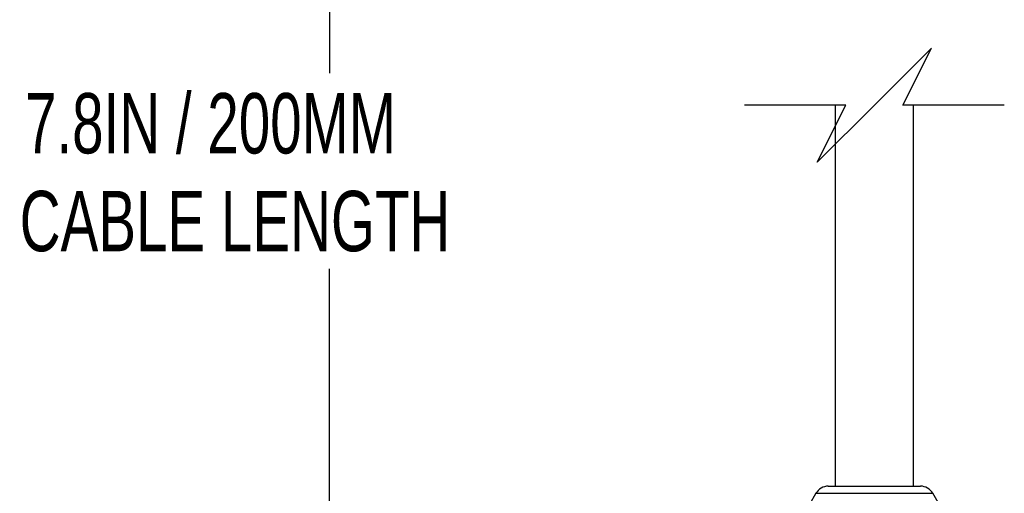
# Model space of a CAD drawing. Header units: millimetres. Extents: x 13 to 546, y 13 to 419.
# Tile 8 of 18: x 161 to 230, y 134 to 167. Entities that reach past the tile are written whole.
import ezdxf

# ---------------------------------------------------------------- set-up
doc = ezdxf.new("R2010")
doc.units = ezdxf.units.MM
doc.header["$LTSCALE"] = 2
doc.layers.add('DIMENSIONS', color=140, linetype='Continuous', lineweight=25)
doc.styles.add('SLDTEXTSTYLE0', font='TXT', dxfattribs={"width": 0.7})
doc.dimstyles.new('SLDDIMSTYLE6', dxfattribs={"dimtxt": 4.316016, "dimasz": 6.604, "dimexe": 0, "dimexo": 0.0625, "dimgap": 1.079004, "dimtad": 0, "dimtih": 1, "dimtoh": 1, "dimrnd": 1e-09, "dimzin": 12, "dimdsep": 46, "dimtxsty": 'SLDTEXTSTYLE0', "dimsah": 1, "dimcen": 0.09, "dimadec": 0, "dimazin": 3, "dimtfac": 1, "dimtofl": 0, "dimtmove": 0, "dimatfit": 3, "dimfxl": 0, "dimfrac": 2, "dimtolj": 1, "dimtzin": 12, "dimarcsym": 0})

# ---------------------------------------------------------------- blocks, each defined once
blk = doc.blocks.new('_D_9')
at = {"layer": 'DIMENSIONS'}
for p, q in [((213.965, 197.47), (176.032, 197.47)), ((182.382, 197.47), (182.382, 163.259)), ((182.382, 120.441), (182.382, 149.54)), ((179.559, 119.03), (182.382, 120.441)), ((185.204, 116.207), (179.559, 119.03)), ((182.382, 114.796), (185.204, 116.207)), ((182.382, 95.547), (182.382, 114.796)), ((212.666, 95.547), (176.032, 95.547))]:
    blk.add_line(p, q, dxfattribs=at)
for points in [[(182.382, 197.47), (181.366, 190.866), (183.398, 190.866)], [(182.382, 95.547), (183.398, 102.151), (181.366, 102.151)]]:
    blk.add_solid(points, dxfattribs=at)
at = {"layer": 'DIMENSIONS', "char_height": 4.23333, "attachment_point": 1, "style": 'SLDTEXTSTYLE0'}
for s, insert in [('7.8IN / 200MM', (161.05, 161.857)), ('CABLE LENGTH', (160.682, 154.997))]:
    blk.add_mtext(s, dxfattribs=dict(at, insert=insert))

msp = doc.modelspace()

# ---------------------------------------------------------------- linework, layer by layer
for p, q in [((217.806, 161.004), (217.806, 134.288)), ((223.306, 134.288), (223.306, 161.004)), ((217.327, 134.288), (223.785, 134.288)), ((216.461, 133.788), (215.306, 131.788)), ((216.461, 133.788), (224.651, 133.788)), ((225.806, 131.788), (224.651, 133.788))]:
    msp.add_line(p, q)
for centre, start, end in [((217.327, 133.288), 89.99892, 150.00116), ((223.785, 133.288), 29.99881, 90.00109)]:
    msp.add_arc(centre, 1, start, end)
at = {"layer": 'DIMENSIONS', "color": 140}
for p, q in [((224.556, 165.004), (220.556, 161.004)), ((222.556, 161.004), (224.556, 165.004)), ((218.556, 161.004), (211.456, 161.004)), ((220.556, 161.004), (216.556, 157.004)), ((216.556, 157.004), (218.556, 161.004)), ((229.656, 161.004), (222.556, 161.004))]:
    msp.add_line(p, q, dxfattribs=at)

# ---------------------------------------------------------------- dimensions: what is measured, and where the dimension line sits
at = {"layer": 'DIMENSIONS'}
dim = msp.add_linear_dim(base=(182.382, 197.47), p1=(215.206, 95.547), p2=(216.505, 197.47), angle=90, text='7.8IN / 200MM\\PCABLE LENGTH', dimstyle='SLDDIMSTYLE6', dxfattribs=at)
dim.commit()
dim.dimension.update_dxf_attribs({"geometry": '_D_9', "text_midpoint": (182.382, 156.4), "dimtype": 160})

doc.saveas('drawing.dxf')
